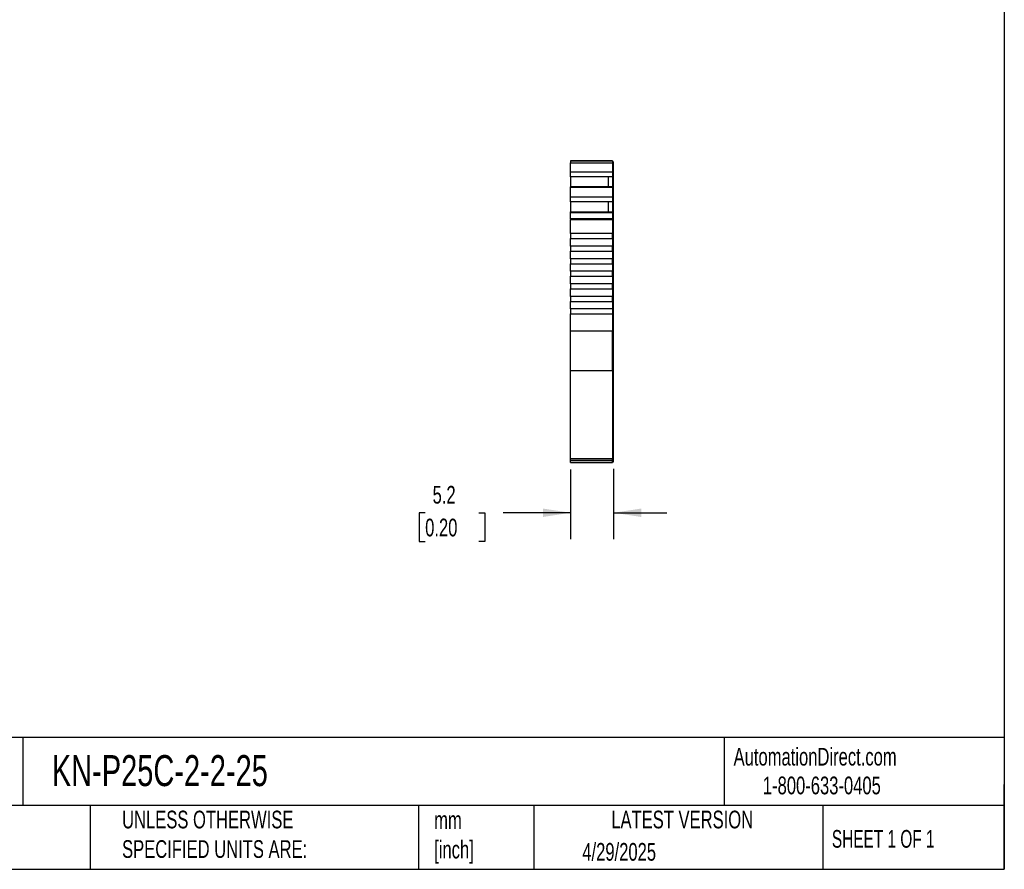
# Model space of a CAD drawing. Header units: millimetres. Extents: x 6 to 273, y 6 to 210.
# Tile 4 of 6: x 155 to 273, y 6 to 108. Entities that reach past the tile are written whole.
import ezdxf

# ---------------------------------------------------------------- set-up
doc = ezdxf.new("R2010")
doc.units = ezdxf.units.MM
doc.linetypes.add('SLD-Solid', pattern=[0])
doc.layers.add('DIMENSIONS', color=140, linetype='SLD-Solid', lineweight=25)
doc.layers.add('TEXT', color=140, linetype='SLD-Solid', lineweight=25)
doc.styles.add('SLDTEXTSTYLE0', font='TXT', dxfattribs={"width": 0.7})
doc.styles.add('SLDTEXTSTYLE1', font='TXT', dxfattribs={"width": 0.65})
doc.dimstyles.new('SLDDIMSTYLE1', dxfattribs={"dimtxt": 2.158008, "dimasz": 3.302, "dimexe": 0, "dimexo": 0.0625, "dimgap": 0.539502, "dimtad": 0, "dimtih": 1, "dimtoh": 1, "dimrnd": 1e-09, "dimzin": 12, "dimdsep": 46, "dimtxsty": 'SLDTEXTSTYLE0', "dimsah": 1, "dimcen": 0.09, "dimadec": 0, "dimazin": 3, "dimtfac": 1, "dimtmove": 0, "dimatfit": 0, "dimfxl": 0, "dimfrac": 2, "dimtolj": 1, "dimtzin": 12, "dimarcsym": 0})

# ---------------------------------------------------------------- blocks, each defined once
blk = doc.blocks.new('_D_3')
at = {"layer": 'DIMENSIONS'}
for p, q in [((221.21, 54.15), (221.21, 45.81)), ((226.36, 54.25), (226.36, 45.81)), ((203.83, 48.99), (203.1, 48.99)), ((203.1, 48.99), (203.1, 45.56)), ((210.24, 48.99), (210.96, 48.99)), ((210.96, 48.99), (210.96, 45.56)), ((221.21, 48.99), (213.16, 48.99)), ((226.36, 48.99), (232.71, 48.99)), ((203.1, 45.56), (203.83, 45.56)), ((210.96, 45.56), (210.24, 45.56))]:
    blk.add_line(p, q, dxfattribs=at)
for points in [[(221.21, 48.99), (217.9, 49.49), (217.9, 48.48)], [(226.36, 48.99), (229.66, 48.48), (229.66, 49.49)]]:
    blk.add_solid(points, dxfattribs=at)
at = {"layer": 'DIMENSIONS', "char_height": 2.117, "attachment_point": 1, "style": 'SLDTEXTSTYLE0'}
for s, insert in [('5.2', (204.72, 52.2)), ('0.20', (203.83, 48.28))]:
    blk.add_mtext(s, dxfattribs=dict(at, insert=insert))

msp = doc.modelspace()

# ---------------------------------------------------------------- linework, layer by layer
for p, q in [((226.205, 91.067), (221.205, 91.067)), ((221.205, 91.067), (221.205, 90.845)), ((221.205, 91.067), (221.599, 91.067)), ((221.599, 91.067), (221.205, 91.067)), ((221.205, 91.067), (221.599, 91.067)), ((221.599, 91.067), (221.205, 91.067)), ((221.205, 91.067), (221.555, 91.067)), ((221.205, 90.845), (226.205, 90.845)), ((221.205, 89.719), (221.205, 90.845)), ((221.505, 91.067), (221.505, 91.067)), ((221.505, 91.067), (222.08, 91.067)), ((221.555, 91.067), (221.505, 91.067)), ((221.599, 91.067), (222.08, 91.067)), ((222.08, 91.067), (221.599, 91.067)), ((221.705, 91.067), (221.705, 91.067)), ((221.705, 91.067), (222.005, 91.067)), ((222.005, 91.067), (221.705, 91.067)), ((221.705, 91.067), (221.705, 91.067)), ((221.705, 91.067), (222.005, 91.067)), ((222.005, 91.067), (221.705, 91.067)), ((221.805, 91.067), (222.006, 91.067)), ((222.006, 91.067), (221.805, 91.067)), ((221.805, 91.067), (222.006, 91.067)), ((222.006, 91.067), (221.805, 91.067)), ((222.005, 91.067), (222.08, 91.067)), ((222.08, 91.067), (222.005, 91.067)), ((222.005, 91.067), (222.005, 91.067)), ((222.005, 91.067), (222.205, 91.067)), ((222.08, 91.067), (222.005, 91.067)), ((222.005, 91.067), (222.005, 91.067)), ((222.006, 91.067), (225.555, 91.067)), ((225.555, 91.067), (222.006, 91.067)), ((222.006, 91.067), (222.08, 91.067)), ((222.08, 91.067), (222.006, 91.067)), ((222.205, 91.067), (225.355, 91.067)), ((225.355, 91.067), (225.555, 91.067)), ((225.48, 91.067), (225.705, 91.067)), ((225.48, 91.067), (225.555, 91.067)), ((225.555, 91.067), (225.48, 91.067)), ((225.48, 91.067), (225.955, 91.067)), ((225.955, 91.067), (225.48, 91.067)), ((225.48, 91.067), (225.555, 91.067)), ((225.555, 91.067), (225.48, 91.067)), ((225.555, 91.067), (225.48, 91.067)), ((225.555, 91.067), (225.755, 91.067)), ((225.755, 91.067), (225.555, 91.067)), ((225.555, 91.067), (225.755, 91.067)), ((225.755, 91.067), (225.555, 91.067)), ((225.555, 91.067), (225.855, 91.067)), ((225.855, 91.067), (225.555, 91.067)), ((225.555, 91.067), (225.555, 91.067)), ((225.555, 91.067), (225.855, 91.067)), ((225.855, 91.067), (225.555, 91.067)), ((225.555, 91.067), (225.555, 91.067)), ((225.705, 91.067), (225.655, 91.067)), ((225.655, 91.067), (226.205, 91.067)), ((225.705, 91.067), (225.705, 91.067)), ((225.855, 91.067), (225.855, 91.067)), ((225.855, 91.067), (225.855, 91.067)), ((226.205, 91.067), (225.955, 91.067)), ((226.205, 91.067), (226.205, 90.845)), ((226.205, 91.067), (226.205, 91.067)), ((226.205, 91.067), (226.205, 91.067)), ((226.205, 90.967), (226.355, 90.967)), ((226.205, 90.967), (226.355, 90.967)), ((226.205, 90.967), (226.355, 90.967)), ((226.205, 90.967), (226.355, 90.967)), ((226.205, 90.845), (226.205, 89.719)), ((226.205, 90.819), (226.355, 90.819)), ((226.355, 90.819), (226.355, 90.967)), ((226.355, 89.762), (226.355, 90.819)), ((226.205, 89.719), (221.205, 89.719)), ((221.205, 89.16), (221.205, 89.719)), ((226.205, 89.762), (226.355, 89.762)), ((226.205, 89.719), (226.205, 89.16)), ((226.355, 89.252), (226.355, 89.762)), ((226.205, 89.16), (221.205, 89.16)), ((221.205, 89.144), (221.205, 89.16)), ((221.205, 89.144), (221.205, 87.953)), ((225.755, 89.144), (221.205, 89.144)), ((226.205, 89.144), (225.755, 89.144)), ((225.755, 87.953), (225.755, 89.144)), ((226.205, 89.252), (226.355, 89.252)), ((226.205, 89.215), (226.355, 89.215)), ((226.205, 89.16), (226.205, 89.144)), ((226.205, 89.144), (226.205, 87.953)), ((226.355, 89.215), (226.355, 89.252)), ((226.355, 87.852), (226.355, 89.215)), ((226.205, 87.953), (221.205, 87.953)), ((221.205, 87.883), (221.205, 87.953)), ((226.205, 87.883), (221.205, 87.883)), ((221.205, 86.725), (221.205, 87.883)), ((226.205, 87.953), (226.205, 87.883)), ((226.205, 87.883), (226.205, 86.725)), ((226.205, 87.852), (226.355, 87.852)), ((226.205, 87.789), (226.355, 87.789)), ((226.355, 87.789), (226.355, 87.852)), ((226.355, 86.768), (226.355, 87.789)), ((226.205, 86.725), (221.205, 86.725)), ((221.205, 86.166), (221.205, 86.725)), ((226.205, 86.166), (221.205, 86.166)), ((221.205, 86.15), (221.205, 86.166)), ((221.205, 86.15), (221.205, 84.959)), ((225.755, 86.15), (221.205, 86.15)), ((226.205, 86.15), (225.755, 86.15)), ((225.755, 84.959), (225.755, 86.15)), ((226.205, 86.768), (226.355, 86.768)), ((226.205, 86.725), (226.205, 86.166)), ((226.205, 86.258), (226.355, 86.258)), ((226.205, 86.221), (226.355, 86.221)), ((226.205, 86.166), (226.205, 86.15)), ((226.205, 86.15), (226.205, 84.959)), ((226.355, 86.258), (226.355, 86.768)), ((226.355, 86.221), (226.355, 86.258)), ((226.355, 84.858), (226.355, 86.221)), ((221.205, 84.959), (226.205, 84.959)), ((221.205, 84.89), (221.205, 84.959)), ((221.205, 84.89), (226.205, 84.89)), ((221.205, 84.116), (221.205, 84.89)), ((226.205, 84.959), (226.205, 84.89)), ((226.205, 84.89), (226.205, 84.116)), ((226.205, 84.858), (226.355, 84.858)), ((226.205, 84.795), (226.355, 84.795)), ((226.355, 84.795), (226.355, 84.858)), ((226.355, 84.09), (226.355, 84.795)), ((226.205, 84.116), (221.205, 84.116)), ((221.205, 84.116), (221.205, 84.038)), ((221.205, 84.038), (226.205, 84.038)), ((221.205, 82.367), (221.205, 84.038)), ((226.205, 84.038), (226.205, 84.116)), ((226.205, 84.09), (226.355, 84.09)), ((226.205, 84.038), (226.205, 82.367)), ((226.205, 84.038), (226.355, 84.038)), ((226.355, 84.038), (226.355, 84.09)), ((226.355, 70.706), (226.355, 84.038)), ((226.205, 82.367), (221.205, 82.367)), ((221.205, 82.367), (221.205, 81.767)), ((221.205, 81.767), (226.205, 81.767)), ((221.205, 80.867), (221.205, 81.767)), ((226.205, 81.767), (226.205, 82.367)), ((226.205, 81.767), (226.205, 80.867)), ((226.205, 80.867), (221.205, 80.867)), ((221.205, 80.867), (221.205, 80.267)), ((221.205, 80.267), (226.205, 80.267)), ((221.205, 79.367), (221.205, 80.267)), ((226.205, 80.267), (226.205, 80.867)), ((226.205, 80.267), (226.205, 79.367)), ((226.205, 79.367), (221.205, 79.367)), ((221.205, 79.367), (221.205, 78.767)), ((226.205, 78.767), (226.205, 79.367)), ((221.205, 78.767), (226.205, 78.767)), ((221.205, 77.867), (221.205, 78.767)), ((226.205, 77.867), (221.205, 77.867)), ((221.205, 77.867), (221.205, 77.267)), ((226.205, 78.767), (226.205, 77.867)), ((226.205, 77.267), (226.205, 77.867)), ((221.205, 77.267), (226.205, 77.267)), ((221.205, 76.367), (221.205, 77.267)), ((226.205, 77.267), (226.205, 76.367)), ((226.205, 76.367), (221.205, 76.367)), ((221.205, 76.367), (221.205, 75.767)), ((221.205, 75.767), (226.205, 75.767)), ((221.205, 74.867), (221.205, 75.767)), ((226.205, 75.767), (226.205, 76.367)), ((226.205, 75.767), (226.205, 74.867)), ((226.205, 74.867), (221.205, 74.867)), ((221.205, 74.867), (221.205, 74.267)), ((221.205, 74.267), (226.205, 74.267)), ((221.205, 73.367), (221.205, 74.267)), ((226.205, 74.267), (226.205, 74.867)), ((226.205, 74.267), (226.205, 73.367)), ((226.205, 73.367), (221.205, 73.367)), ((221.205, 73.367), (221.205, 72.767)), ((226.205, 73.367), (226.205, 72.767)), ((221.205, 72.767), (226.205, 72.767)), ((221.205, 70.706), (221.205, 72.767)), ((226.205, 72.767), (226.205, 70.706)), ((226.205, 70.706), (221.205, 70.706)), ((221.205, 65.993), (221.205, 70.706)), ((226.205, 65.993), (226.205, 70.706)), ((226.205, 70.706), (226.355, 70.706)), ((226.355, 66.087), (226.355, 70.706)), ((221.205, 65.993), (226.205, 65.993)), ((221.205, 55.421), (221.205, 65.993)), ((226.205, 66.087), (226.355, 66.087)), ((226.205, 65.993), (226.205, 55.421)), ((226.355, 55.516), (226.355, 66.087)), ((226.205, 55.421), (221.205, 55.421)), ((221.205, 55.257), (221.205, 55.421)), ((226.205, 55.516), (226.355, 55.516)), ((226.205, 55.257), (226.205, 55.421)), ((226.205, 55.357), (226.355, 55.357)), ((226.355, 55.357), (226.355, 55.516)), ((226.355, 55.095), (226.355, 55.357)), ((221.205, 55.257), (226.205, 55.257)), ((221.205, 54.995), (221.205, 55.257)), ((221.205, 54.995), (226.205, 54.995)), ((226.205, 54.995), (221.205, 54.995)), ((221.205, 54.995), (221.205, 54.995)), ((226.205, 54.995), (226.205, 55.257)), ((226.355, 55.095), (226.205, 55.095)), ((226.205, 55.095), (226.355, 55.095)), ((226.205, 54.995), (226.205, 54.995))]:
    msp.add_line(p, q)
at = {"flags": 128}
for points in [[(221.599, 91.067), (221.926, 91.067), (222.296, 91.067), (222.696, 91.067), (223.117, 91.067), (223.546, 91.067), (223.97, 91.067), (224.379, 91.067), (224.761, 91.067), (225.103, 91.067), (225.398, 91.067), (225.637, 91.067), (225.812, 91.067), (225.919, 91.067), (225.955, 91.067)], [(225.955, 91.067), (225.919, 91.067), (225.812, 91.067), (225.637, 91.067), (225.398, 91.067), (225.103, 91.067), (224.761, 91.067), (224.379, 91.067), (223.97, 91.067), (223.546, 91.067), (223.117, 91.067), (222.696, 91.067), (222.296, 91.067), (221.926, 91.067), (221.599, 91.067)]]:
    msp.add_lwpolyline(points, dxfattribs=at)
at = {"layer": 'TEXT'}
for p, q in [((273.05, 209.55), (273.05, 6.35)), ((273.05, 22.126), (6.35, 22.126)), ((155.759, 22.126), (155.759, 13.97)), ((239.575, 22.126), (239.575, 13.97)), ((273.05, 6.35), (273.05, 16.51)), ((273.05, 13.97), (6.35, 13.97)), ((163.78, 13.97), (163.78, 6.35)), ((203.024, 13.97), (203.024, 6.35)), ((216.812, 13.97), (216.812, 6.35)), ((251.349, 13.97), (251.349, 6.35)), ((6.35, 6.35), (273.05, 6.35))]:
    msp.add_line(p, q, dxfattribs=at)

# ---------------------------------------------------------------- texts
for s, insert, char_height, attachment_point, style in [('KN-P25C-2-2-25', (159.208, 20.006), 3.70417, 1, 'SLDTEXTSTYLE0'), ('AutomationDirect.com', (240.695, 20.877), 2.11667, 1, 'SLDTEXTSTYLE0'), ('1-800-633-0405', (244.192, 17.437), 2.11667, 1, 'SLDTEXTSTYLE0'), ('UNLESS OTHERWISE ^JSPECIFIED UNITS ARE:', (167.608, 13.361), 2.11667, 1, 'SLDTEXTSTYLE0'), ('LATEST VERSION', (234.552, 13.364), 2.11667, 2, 'SLDTEXTSTYLE0'), ('mm^J[inch]', (204.907, 13.297), 2.1167, 1, 'SLDTEXTSTYLE0'), ('SHEET 1 OF 1', (252.441, 11.051), 2.11667, 1, 'SLDTEXTSTYLE1'), ('4/29/2025', (222.613, 9.497), 2.1167, 1, 'SLDTEXTSTYLE0')]:
    msp.add_mtext(s, dxfattribs=dict(at, insert=insert, char_height=char_height, attachment_point=attachment_point, style=style))

# ---------------------------------------------------------------- dimensions: what is measured, and where the dimension line sits
at = {"layer": 'DIMENSIONS'}
dim = msp.add_linear_dim(base=(226.355, 48.985), p1=(221.205, 55.421), p2=(226.355, 55.516), angle=0, dimstyle='SLDDIMSTYLE1', dxfattribs=at)
dim.commit()
dim.dimension.update_dxf_attribs({"geometry": '_D_3', "text_midpoint": (207.033, 48.985), "dimtype": 160})

doc.saveas('drawing.dxf')
